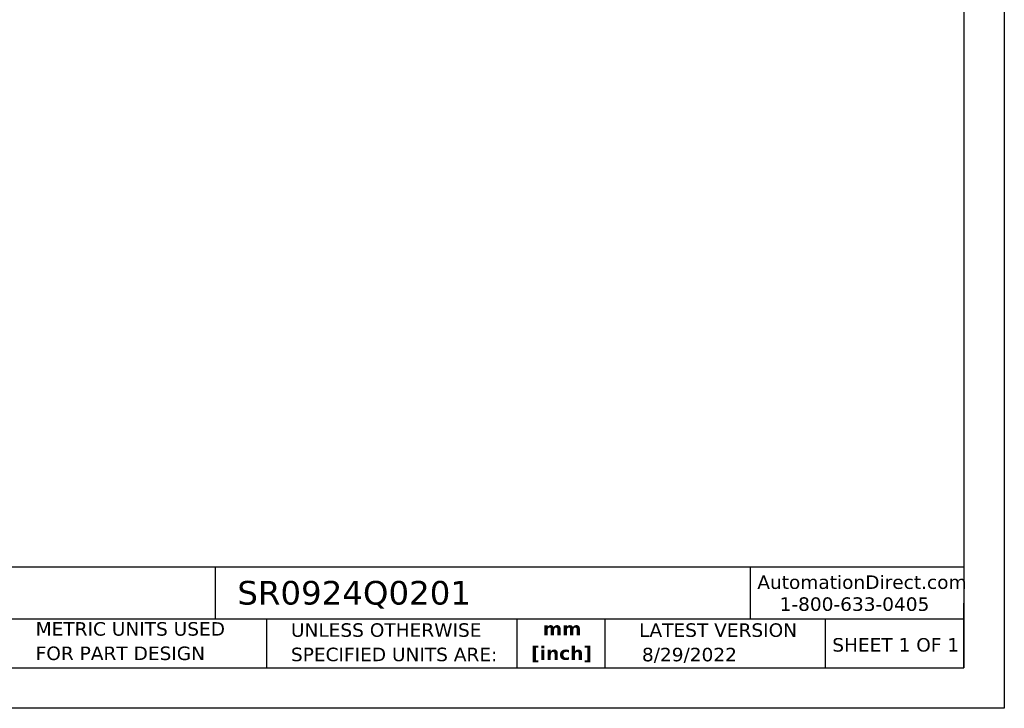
# Model space of a CAD drawing. Header units: millimetres. Extents: x 0 to 838, y 0 to 648.
# Tile 3 of 4: x 375 to 838, y 0 to 324. Entities that reach past the tile are written whole.
import ezdxf

# ---------------------------------------------------------------- set-up
doc = ezdxf.new("R2010")
doc.units = ezdxf.units.MM
doc.header["$LTSCALE"] = 3
doc.linetypes.add('SLD-Solid', pattern=[0])
doc.layers.add('TEXT', color=140, linetype='SLD-Solid', lineweight=25)
doc.styles.add('SLDTEXTSTYLE0', font='VERDANA.TTF')
doc.styles.add('SLDTEXTSTYLE1', font='VERDANAB.TTF')

# ---------------------------------------------------------------- blocks, each defined once
blk = doc.blocks.new('SW_NOTE_0')
at = {"layer": 'TEXT', "color": 0, "char_height": 6.35, "attachment_point": 2, "style": 'SLDTEXTSTYLE1'}
for s, insert in [('mm', (8.53, 8.07)), ('[inch]', (8.28, -3.4))]:
    blk.add_mtext(s, dxfattribs=dict(at, insert=insert))
blk = doc.blocks.new('SW_NOTE_0_1')
at = {"layer": 'TEXT', "color": 0, "char_height": 6.35, "attachment_point": 1, "style": 'SLDTEXTSTYLE0'}
for s, insert in [('UNLESS OTHERWISE ', (0, 8.07)), ('SPECIFIED UNITS ARE:', (0, -3.4))]:
    blk.add_mtext(s, dxfattribs=dict(at, insert=insert))
blk = doc.blocks.new('SW_NOTE_0_5')
at = {"layer": 'TEXT', "color": 0, "char_height": 6.35, "attachment_point": 1, "style": 'SLDTEXTSTYLE0'}
for s, insert in [('METRIC UNITS USED ', (0, 8.07)), ('FOR PART DESIGN', (0, -3.4))]:
    blk.add_mtext(s, dxfattribs=dict(at, insert=insert))

msp = doc.modelspace()

# ---------------------------------------------------------------- linework, layer by layer
at = {"color": 7, "linetype": 'SLD-Solid'}
for p, q in [((838.207, 647.708), (838.207, 0.008)), ((838.207, 0.008), (0.007, 0.008))]:
    msp.add_line(p, q, dxfattribs=at)
at = {"layer": 'TEXT'}
for p, q in [((819.15, 628.65), (819.15, 19.05)), ((819.15, 66.378), (19.05, 66.378)), ((467.277, 66.378), (467.277, 41.91)), ((718.726, 66.378), (718.726, 41.91)), ((819.15, 19.05), (819.15, 49.53)), ((819.15, 41.91), (19.05, 41.91)), ((491.341, 41.91), (491.341, 19.05)), ((609.073, 41.91), (609.073, 19.05)), ((650.436, 41.91), (650.436, 19.05)), ((754.046, 41.91), (754.046, 19.05)), ((19.05, 19.05), (819.15, 19.05))]:
    msp.add_line(p, q, dxfattribs=at)

# ---------------------------------------------------------------- block references
for name, p in [('SW_NOTE_0_5', (382.813, 32.459)), ('SW_NOTE_0_1', (502.824, 31.927)), ('SW_NOTE_0', (621.764, 32.546))]:
    msp.add_blockref(name, p, dxfattribs=at)

# ---------------------------------------------------------------- texts
at = {"layer": 'TEXT', "style": 'SLDTEXTSTYLE0'}
for s, insert, char_height, attachment_point in [('AutomationDirect.com', (722.085, 62.509), 6.35, 1), ('SR0924Q0201', (477.623, 59.918), 11.1125, 1), ('1-800-633-0405', (732.575, 52.191), 6.35, 1), ('LATEST VERSION', (703.656, 39.972), 6.35, 2), ('SHEET 1 OF 1', (757.324, 33.034), 6.35, 1), ('8/29/2022', (667.838, 28.459), 6.35, 1)]:
    msp.add_mtext(s, dxfattribs=dict(at, insert=insert, char_height=char_height, attachment_point=attachment_point))

doc.saveas('drawing.dxf')
